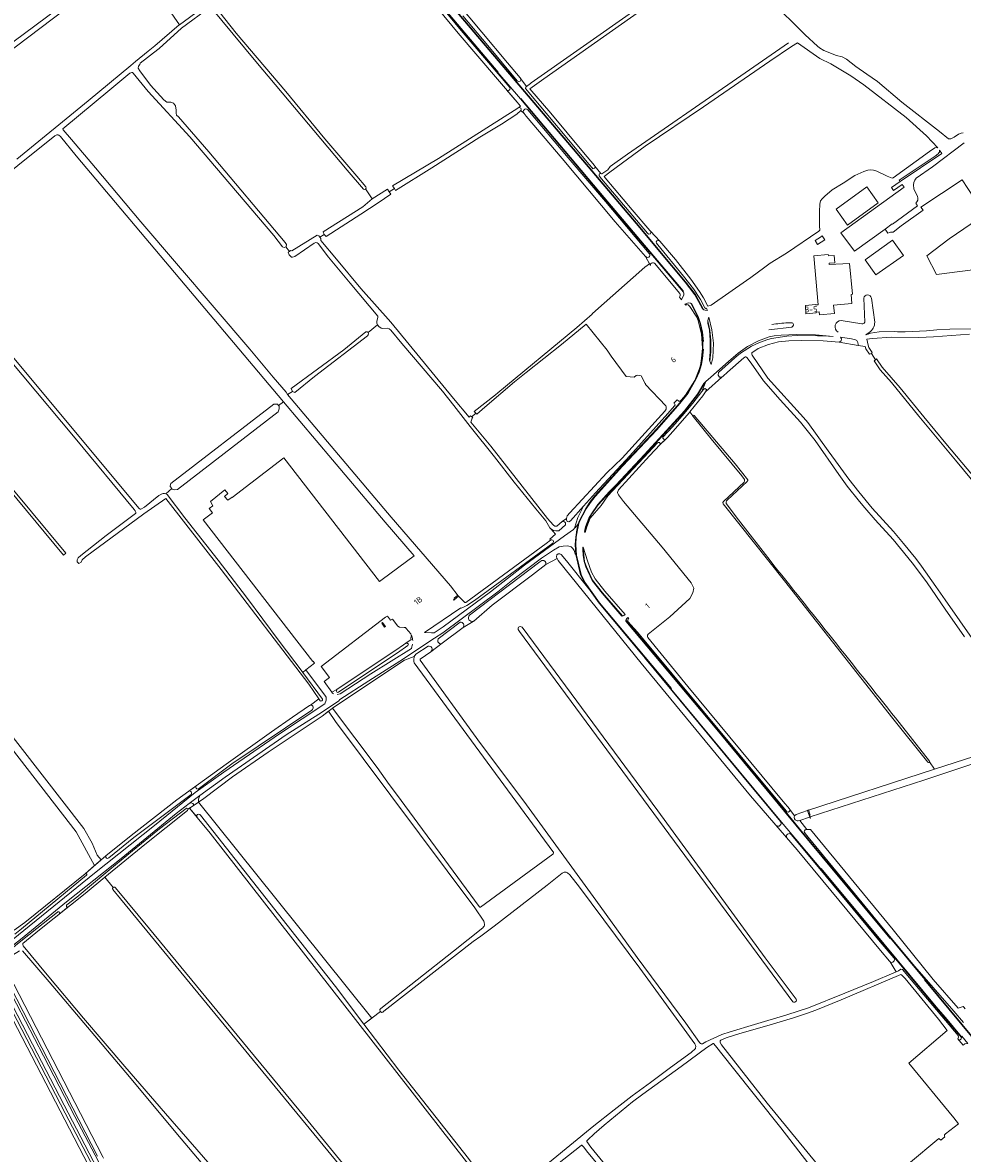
# Model space of a CAD drawing. Header units: metres. Extents: x 209813 to 223847, y 571801 to 587119.
# Tile 56 of 256: x 211482 to 212150, y 573950 to 574753. Entities that reach past the tile are written whole.
import ezdxf
from ezdxf.enums import TextEntityAlignment as Align

# ---------------------------------------------------------------- set-up
doc = ezdxf.new("R2010")
doc.units = ezdxf.units.M
for name, color, linetype, lineweight in [('B-RO-GR-BOUWLAND-GV', 8, 'Continuous', 0), ('B-RO-GR-GRAS-GV', 8, 'Continuous', 0), ('B-RO-GR-GROENVOORZIENING-GV', 8, 'Continuous', 0), ('B-RO-KW-KUNSTWERK_STUW-GV', 8, 'Continuous', 0), ('B-RO-OG-BEBOUWING-T18', 8, 'Continuous', 0), ('B-RO-OG-TERREIN_CULTUURSCHEIDING-GV', 8, 'Continuous', 0), ('B-RO-OG-TERREIN_ERF-GV', 8, 'Continuous', 0), ('B-RO-OG-WEG-GV', 8, 'Continuous', 0), ('B-RO-VH-ONVERHARD-GV', 8, 'Continuous', 0), ('B-RO-VH-VERHARDING_BETONSTRAATSTEEN-GV', 8, 'Continuous', 0), ('B-RO-VH-VERHARDING_GRASBETONSTEEN-GV', 8, 'Continuous', 0), ('B-RO-VH-VERHARDING_HALFVERHARDING-GV', 8, 'Continuous', 0), ('B-RO-VH-VERHARDING_OPEN-GV', 8, 'Continuous', 0)]:
    doc.layers.add(name, color=color, linetype=linetype, lineweight=lineweight)
doc.styles.add('NLCS-ISO-M200-T18', font='txt', dxfattribs={"height": 0.36})

msp = doc.modelspace()

# ---------------------------------------------------------------- linework, layer by layer
at = {"layer": 'B-RO-GR-BOUWLAND-GV', "flags": 128}
for points in [[(211450.259, 574276.983), (211525.257, 574180.653), (211531.255, 574170.235), (211534.827, 574161.769), (211537.734, 574158.402), (211540.989, 574161.239), (211558.913, 574175.601), (211591.392, 574200.979), (211626.546, 574226.288), (211658.718, 574249.346), (211673.591, 574259.759), (211685.711, 574267.973), (211686.453, 574268.209), (211692.406, 574272.66), (211685.176, 574283.24), (211622.933, 574364.572), (211583.598, 574415.074), (211567.962, 574404.204), (211526.479, 574373.774), (211524.18, 574371.591), (211523.365, 574369.992), (211521.859, 574368.841), (211520.566, 574370.134), (211520.566, 574371.554), (211521.348, 574373.075), (211523.165, 574374.718), (211541.248, 574388.831), (211562.121, 574404.556), (211562.296, 574404.799), (211562.313, 574405.22), (211562.283, 574405.376), (211561.702, 574406.33), (211560.992, 574407.26), (211519.2, 574457.938), (211406.015, 574593.125)], [(211475.745, 574108.259), (211483.325, 574113.916), (211526.192, 574148.467), (211526.323, 574148.557), (211526.514, 574148.626), (211532.921, 574154.209), (211519.93, 574178.336), (211444.26, 574275.624)], [(211598.916, 574193.467), (211568.624, 574169.258), (211540.363, 574146.014), (211546.068, 574138.718)], [(211815.841, 573920.07), (211615.235, 574177.298), (211605.97, 574188.486), (211600.399, 574194.967), (211599.337, 574194.244)], [(211547.738, 574138.564), (211571.96, 574109.422), (211642.027, 574024.226), (211682.578, 573975.133), (211736.655, 573909.157), (211764.479, 573875.486)]]:
    msp.add_lwpolyline(points, dxfattribs=at)
msp.add_lwpolyline([(211512.642, 574376.338), (211510.909, 574374.893), (211437.516, 574463.312), (211439.104, 574464.467)], close=True, dxfattribs=at)
at = {"layer": 'B-RO-GR-BOUWLAND-GV'}
for points in [[(211599.337, 574194.244, -0.3022677), (211598.916, 574193.467)], [(211546.068, 574138.718, -0.4680406), (211547.738, 574138.564)]]:
    msp.add_lwpolyline(points, format="xyb", dxfattribs=at)
at = {"layer": 'B-RO-GR-GRAS-GV', "flags": 128}
for points in [[(211578.208, 574773.806), (211593.28, 574751.86), (211620.194, 574771.696), (211670.469, 574804.639), (211713.863, 574833.582), (211714.584, 574834.136), (211716.582, 574835.195), (211697.87, 574857.33), (211688.647, 574867.737)], [(211911.227, 574854.967), (211801.512, 574778.053), (211791.441, 574769.494), (211789.912, 574768.319), (211826.376, 574724.873), (211835.54, 574714.138), (211835.921, 574713.461), (211839.979, 574708.008), (211842.831, 574709.992), (211843.332, 574710.613), (211915.327, 574760.95), (211946.036, 574782.391), (211967.184, 574797.829)], [(211458.977, 574727.772), (211539.272, 574787.574), (211567.26, 574808.723), (211570.635, 574811.314), (211571.813, 574811.868), (211573.293, 574810.98), (211573.4, 574809.157), (211572.099, 574808.452), (211459.732, 574723.306)], [(211969.037, 574795.785), (211852.344, 574713.383), (211842.364, 574706.191), (211857.133, 574688.969), (211880.451, 574661.034), (211888.248, 574651.856), (211888.526, 574651.364), (211892.799, 574646.18), (211893.29, 574645.91), (211893.536, 574645.861), (211897.639, 574648.76), (211899.337, 574651.08), (211911.836, 574659.923), (211989.122, 574713.422), (212026.142, 574738.9)], [(211746.054, 574635.341), (211744.63, 574637.453), (211777.505, 574656.801), (211833.813, 574692.579), (211835.586, 574693.856), (211833.234, 574696.857), (211791.287, 574745.851), (211766.46, 574776.147)], [(212010.227, 574772.173), (212030.733, 574752.007), (212037.917, 574744.62), (212046.789, 574736.572), (212048.222, 574735.512), (212051.297, 574733.577), (212060.326, 574729.908), (212064.305, 574728.958), (212067.414, 574727.331), (212074.045, 574722.173), (212081.874, 574716.776), (212089.315, 574711.395), (212106.769, 574696.743), (212133.38, 574675.898), (212139.784, 574670.776), (212140.45, 574670.748), (212141.582, 574670.812), (212143.812, 574671.814), (212146.958, 574673.946), (212148.825, 574674.851), (212150.249, 574675.006)], [(211647.541, 574725.791), (211615.399, 574764.641), (211594.687, 574749.376), (211578.924, 574734.92), (211577.983, 574734.234), (211565.415, 574724.542), (211565.031, 574723.671), (211564.157, 574722.401), (211563.84, 574721.052), (211565.11, 574719.068), (211572.601, 574708.818), (211582.253, 574698.561), (211584.316, 574696.873), (211587.051, 574696.873), (211589.078, 574696.076), (211590.493, 574694.213), (211590.869, 574691.203), (211590.869, 574688.987), (211591.282, 574687.665), (211592.712, 574686.333), (211614.053, 574661.39), (211668.348, 574597.089), (211669.363, 574595.581), (211669.144, 574594.049), (211668.78, 574593.887), (211671.476, 574590.723), (211672.231, 574591.274), (211673.159, 574591.096), (211691.256, 574602.209), (211692.368, 574601.733), (211693.135, 574600.816)], [(211617.489, 574766.181), (211633.592, 574745.781), (211668.777, 574704.434), (211696.523, 574670.821), (211719.244, 574644.329), (211725.751, 574636.57)], [(211477.768, 574656.335), (211528.427, 574697.824), (211558.622, 574722.754), (211562.023, 574725.681), (211570.986, 574733.018), (211575.853, 574736.751), (211593.005, 574751.658), (211593.28, 574751.86)], [(211724.071, 574635.03), (211712.58, 574648.513), (211647.541, 574725.791)], [(211668.78, 574593.887), (211667.759, 574593.433), (211666.544, 574594.099), (211660.343, 574602.129), (211629.177, 574638.731), (211600.604, 574672.115), (211571.137, 574704.299), (211560.504, 574717.415), (211559.967, 574717.998), (211559.494, 574718.005), (211558.102, 574717.373), (211543.752, 574705.471), (211510.435, 574677.822), (211510.445, 574677.622), (211510.731, 574677.112), (211516.531, 574670.336), (211533.566, 574650.109), (211565.919, 574611.802), (211643.217, 574521.183), (211659.904, 574501.362), (211669.094, 574490.702), (211670.078, 574488.973)], [(211865.187, 574656.765), (211839.767, 574686.915), (211838.194, 574688.844), (211835.857, 574690.876), (211832.965, 574688.266), (211822.084, 574681.222), (211806.745, 574671.822), (211772.709, 574650.12), (211746.846, 574633.947), (211746.548, 574634.609), (211746.054, 574635.341)], [(211667.226, 574483.807), (211519.828, 574658.775), (211508.692, 574672.372), (211507.513, 574673.415), (211507.033, 574673.655), (211506.404, 574673.674), (211506.029, 574673.566), (211504.83, 574672.858), (211478.309, 574651.908), (211444.817, 574624.98), (211408.008, 574595.808), (211408.409, 574595.075), (211410.105, 574592.955), (211564.73, 574407.947), (211565.329, 574407.481), (211565.914, 574407.481), (211568.397, 574408.942), (211578.718, 574417.203), (211580.918, 574418.476)], [(212151.011, 574667.899), (212128.545, 574650.852), (212116.956, 574642.835), (212115.924, 574641.406), (212115.289, 574639.819), (212114.972, 574637.993), (212115.289, 574635.215), (212116.083, 574632.992), (212117.829, 574629.897), (212118.147, 574628.627), (212118.067, 574627.198), (212117.353, 574625.928), (212116.58, 574625.07), (212117.947, 574623.188), (212100.074, 574610.206), (212099.933, 574610.404), (212094.776, 574606.658), (212096.795, 574603.703), (212097.866, 574604.1), (212098.7, 574604.497), (212100.486, 574604.457), (212106.308, 574608.915), (212121.822, 574620.062), (212120.29, 574622.078), (212149.606, 574641.658), (212165.798, 574616.892), (212140.439, 574599.708), (212124.453, 574587.56), (212131.255, 574574.432), (212164.56, 574578.695)], [(211886.791, 574546.616), (211924.017, 574579.508), (211927.314, 574581.88), (211924.459, 574587.016), (211902.899, 574611.804), (211865.187, 574656.765)], [(211725.541, 574635.1), (211730.222, 574628.196), (211741.037, 574635.02), (211742.339, 574632.989), (211746.054, 574635.341)], [(211742.339, 574632.989), (211743.55, 574631.328), (211734.488, 574625.243), (211722.185, 574617.305), (211697.459, 574601.45), (211696.162, 574602.768), (211693.135, 574600.816), (211693.796, 574600.026), (211693.796, 574598.478), (211704.79, 574585.183), (211722.272, 574564.426), (211743.612, 574540.344), (211787.951, 574486.21), (211799.094, 574473.046), (211800.202, 574473.973), (211800.997, 574473.256)], [(211696.162, 574602.768), (211695.472, 574604.668), (211723.666, 574622.501), (211730.265, 574628.224)], [(211673.704, 574491.269), (211672.698, 574493.249), (211710.203, 574520.766), (211725.813, 574533.506), (211726.687, 574533.481), (211727.313, 574533.043), (211734.134, 574538.596), (211733.758, 574539.087), (211733.622, 574539.78), (211733.571, 574540.338), (211733.638, 574541.062), (211734.261, 574543.717), (211734.355, 574544.743), (211714.593, 574568.133), (211699.21, 574586.564), (211691.947, 574596.248), (211691.233, 574596.803), (211690.121, 574597.002), (211689.05, 574596.684), (211675.239, 574587.04), (211673.611, 574586.762), (211672.818, 574586.723), (211671.254, 574588.358), (211670.628, 574590.104), (211671.476, 574590.723)], [(211803.837, 574475.783), (211803.168, 574476.457), (211802.709, 574477.045), (211817.888, 574488.78), (211819.674, 574490.275), (211875.645, 574536.583), (211886.667, 574546.039)], [(211736.545, 574536.245), (211734.958, 574537.469), (211734.134, 574538.596)], [(211910.739, 574501.85), (211900.023, 574516.402), (211897.245, 574520.636), (211882.46, 574539.022), (211864.737, 574524.69), (211839.677, 574504.711), (211831.519, 574498.012), (211810.434, 574480.022), (211804.608, 574475.006), (211803.837, 574475.783), (211800.997, 574473.256), (211801.767, 574472.56), (211801.293, 574472.152), (211800.264, 574469.429), (211814.616, 574452.229), (211854.915, 574401.033), (211858.858, 574396.337), (211859.108, 574396.099), (211860.126, 574395.548), (211861.028, 574395.407), (211861.592, 574395.428), (211865.312, 574398.762), (211868.39, 574400.993), (211868.851, 574402.806), (211870.703, 574404.857), (211896.98, 574433.449), (211907.998, 574443.748), (211938.219, 574477.276), (211939.229, 574478.59)], [(211727.313, 574533.043), (211727.613, 574532.191), (211727.48, 574531.43), (211727.027, 574530.85), (211689.324, 574501.838), (211675.354, 574490.567), (211673.704, 574491.269), (211670.078, 574488.973), (211706.386, 574446.248), (211743.678, 574401.908), (211785.928, 574352.985), (211791.415, 574346.079), (211796.223, 574341.178), (211796.755, 574341.219), (211853.944, 574383.226), (211856.95, 574385.412)], [(211857.078, 574385.506), (211856.48, 574386.296), (211860.506, 574389.777), (211857.207, 574393.477), (211856.422, 574394.235), (211853.566, 574399.223), (211846.476, 574407.848), (211831.27, 574426.857), (211817.241, 574444.805), (211799.937, 574466.21), (211788.347, 574481.348), (211780.275, 574491.312), (211751.296, 574525.364), (211743.59, 574534.889), (211742.234, 574535.815), (211741.175, 574536.212), (211737.703, 574536.047), (211736.545, 574536.245)], [(212154.725, 574532.04), (212129.284, 574530.045), (212118.806, 574529.516), (212099.545, 574529.834), (212085.575, 574528.881), (212081.881, 574528.453), (212082.841, 574524.004), (212083.157, 574522.562), (212085.633, 574518.863), (212085.116, 574518.077)], [(212160.807, 574423.228), (212144.834, 574442.413), (212118.679, 574473.546), (212099.321, 574497.688), (212091.369, 574506.588), (212087.051, 574512.912), (212088.027, 574513.632), (212085.116, 574518.077), (212083.773, 574517.712), (212081.211, 574521.464), (212080.552, 574523.05), (212075.695, 574523.83), (212062.133, 574526.22), (212050.871, 574527.256), (212035.353, 574527.478), (212026.346, 574527.213), (212019.127, 574526.382), (212011.91, 574524.685), (212004.527, 574521.629), (212000.184, 574518.579), (212000.119, 574517.814), (212000.256, 574517.074), (212011.453, 574500.763), (212036.705, 574472.801), (212039.806, 574469.051), (212054.41, 574449.106), (212059.581, 574441.792), (212069.147, 574428.767), (212076.052, 574419.903), (212085.633, 574408.33), (212100.871, 574391.575), (212107.959, 574383.256), (212116.535, 574372.451), (212120.663, 574366.961), (212130.833, 574352.579), (212137.432, 574343.096), (212158.411, 574313.205)], [(212151.202, 574316.946), (212137.605, 574336.566), (212124.716, 574355.237), (212115.071, 574368.354), (212111.001, 574373.268), (212100.592, 574385.898), (212087.782, 574400.099), (212080.346, 574408.626), (212076.712, 574412.927), (212067.827, 574423.931), (212061.826, 574432.309), (212045.035, 574456.294), (212034.569, 574469.471), (212020.153, 574485.196), (212008.416, 574498.805), (211999.662, 574511.317), (211996.447, 574515.386), (211995.747, 574515.877), (211995.577, 574515.813), (211994.315, 574515.095), (211982.765, 574504.855), (211979.643, 574501.968), (211978.83, 574501.452), (211967.257, 574491.012), (211965.229, 574488.117), (211956.024, 574476.743)], [(212088.027, 574513.632), (212088.604, 574514.423), (212092.641, 574508.391), (212105.596, 574493.828), (212122.362, 574473.152), (212137.91, 574454.119), (212156.992, 574431.803), (212164.918, 574422.165), (212169.734, 574416.357), (212171.867, 574414.747), (212183.992, 574406.179), (212207.693, 574395.089), (212207.966, 574395.203)], [(211924.345, 574496.983), (211921.322, 574502.247), (211920.264, 574502.578), (211918.875, 574502.843), (211917.883, 574502.512), (211916.415, 574501.483), (211910.739, 574501.85)], [(211938.98, 574480.955), (211924.561, 574496.262)], [(211587.791, 574422.169), (211586.656, 574423.582), (211586.942, 574425.243), (211587.117, 574425.835), (211660.311, 574482.191), (211661.419, 574482.282), (211662.893, 574482.231), (211663.76, 574481.176)], [(211627.713, 574413.857), (211630.64, 574416.122), (211630.864, 574415.833), (211667.422, 574443.939), (211735.482, 574356.093), (211737.39, 574357.611), (211760.073, 574374.493), (211739.484, 574398.334), (211702.179, 574442.691), (211667.226, 574483.807), (211663.76, 574481.176), (211664.166, 574480.683), (211664.166, 574478.913), (211663.526, 574476.633), (211591.858, 574421.479), (211590.055, 574421.356), (211588.121, 574421.759), (211587.791, 574422.169)], [(211958.18, 574473.99), (211956.024, 574476.743), (211955.671, 574476.307), (211943.852, 574462.779), (211940.173, 574458.535), (211934.995, 574453.422), (211927.462, 574445.434), (211905.43, 574421.219), (211904.8, 574420.064), (211904.726, 574419.325), (211904.841, 574418.639), (211905.234, 574417.832), (211908.888, 574412.941), (211936.43, 574380.649), (211956.885, 574355.114), (211958.821, 574351.478), (211958.268, 574348.089), (211956.04, 574344.09), (211941.709, 574331.082), (211926.418, 574318.649), (211926.29, 574318.506), (211926.192, 574318.348), (211925.997, 574317.9), (211925.931, 574317.702), (211925.911, 574317.031), (211925.943, 574316.849), (211926.274, 574316.317), (211954.615, 574281.577), (212022.447, 574199.832), (212026.827, 574194.66), (212027.139, 574194.037), (212030.417, 574189.671), (212031.499, 574190.649), (212039.611, 574193.508), (212129.942, 574222.746), (212126.396, 574228.003)], [(211994.811, 574428.692), (211993.062, 574431.368), (211971.078, 574457.514), (211958.302, 574473.311)], [(211959.004, 574474.164), (211988.281, 574439.774), (211997.193, 574428.462)], [(211979.842, 574413.062), (211994.651, 574426.838)], [(211997.048, 574427.579), (211996.681, 574427.118), (211982.643, 574413.899), (211982.055, 574413.486)], [(211583.52, 574418.551), (211587.791, 574422.169)], [(211584.469, 574418.052), (211597.021, 574401.365), (211620.723, 574371.296), (211640.953, 574345.079), (211664.047, 574313.65), (211680.432, 574292.159), (211680.93, 574291.486), (211683.152, 574293.301), (211689.209, 574298.095), (211688.282, 574299.423), (211688.009, 574299.212), (211610.113, 574399.865), (211616.683, 574404.95), (211614.351, 574407.963), (211616.974, 574409.993), (211615.267, 574413.023), (211625.554, 574421.271), (211627.67, 574418.625), (211625.422, 574416.64), (211627.713, 574413.857)], [(212125.122, 574227.746), (212100.367, 574258.747), (212023.257, 574356.627), (211979.695, 574411.411)], [(211981.844, 574411.541), (211990.535, 574399.889), (212013.055, 574371.07)], [(212102.774, 574078.779), (212098.346, 574085.872), (212097.83, 574086.324), (212091.564, 574093.953), (212032.347, 574165.502), (211999.141, 574203.757), (211921.528, 574298.117), (211862.475, 574371.062), (211861.624, 574372.424), (211853.798, 574368.205), (211844.089, 574361.012), (211815.634, 574339.36), (211802.506, 574327.972)], [(211741.121, 574331.505), (211739.771, 574330.791), (211693.964, 574295.823), (211699.952, 574287.928), (211696.132, 574285.099), (211701.571, 574277.557), (211705.184, 574279.367), (211715.309, 574286.342), (211747.05, 574307.413), (211757.984, 574314.846), (211757.77, 574315.674), (211757.73, 574316.349), (211757.889, 574316.944), (211758.397, 574317.333)], [(211753.008, 574323.549), (211749.617, 574323.753), (211748.542, 574324.322), (211744.609, 574329.435), (211743.343, 574328.569), (211741.121, 574331.505)], [(211757.694, 574318.868), (211754.489, 574322.821)], [(211801.994, 574327.79), (211794.814, 574323.518), (211780.063, 574312.293), (211771.988, 574306.194), (211764.377, 574301.067), (211764.289, 574300.339), (211807.163, 574241.127), (211838.058, 574200.159), (211889.167, 574129.795), (211918.675, 574088.998), (211953.151, 574042.253), (211962.97, 574028.506), (211963.72, 574027.81), (211964.199, 574027.59), (211964.912, 574027.677), (211967.496, 574029.106), (211978.827, 574034.195), (211984.76, 574036.195), (212001.981, 574041.223), (212025.005, 574048.235), (212040.25, 574053.235), (212066.27, 574063.618), (212086.605, 574071.87), (212101.051, 574077.998), (212102.774, 574078.779)], [(212029.303, 574057.476), (211835.039, 574320.583), (211833.902, 574322.104), (211833.947, 574322.891), (211834.221, 574323.626), (211834.799, 574324.016), (211835.496, 574324.138), (211836.198, 574324.016), (211836.757, 574323.789), (211933.258, 574193.198), (212009.58, 574088.79), (212031.584, 574059.321)], [(211858.727, 574164.164), (211760.215, 574298.381), (211759.906, 574299.371), (211759.828, 574300.52), (211760.144, 574302.913), (211753.315, 574300.188), (211702.895, 574266.814), (211702.124, 574266.227), (211733.924, 574223.891), (211742.255, 574211.897), (211747.492, 574204.947), (211806.385, 574125.251), (211806.777, 574124.81)], [(211736.139, 574050.483), (211735.959, 574050.63), (211735.722, 574051.957), (211736.47, 574052.813), (211787.984, 574093.409), (211808.817, 574110.032), (211809.486, 574110.67), (211809.835, 574111.177), (211809.984, 574111.636), (211810.075, 574112.198), (211809.836, 574114.111), (211809.589, 574114.811), (211803.271, 574124.156), (211704.138, 574256.678), (211699.321, 574264.094), (211694.69, 574260.57), (211656.4, 574234.85), (211631.01, 574217.35), (211610.69, 574201.97), (211606.795, 574199.32), (211661.848, 574130.967), (211729.94, 574045.749)], [(212102.206, 574259.155), (212126.365, 574228.492)], [(212129.942, 574222.746), (212186.647, 574241.104), (212187.77, 574241.034), (212188.801, 574240.663), (212189.091, 574239.795)], [(212187.739, 574236.734), (212122.448, 574214.992), (212041.465, 574188.881), (212041.755, 574187.99), (212041.439, 574187.887)], [(212041.149, 574188.778), (212034.224, 574186.345), (212039.171, 574179.829), (212041.673, 574179.829), (212100.589, 574108.643), (212128.922, 574073.26), (212146.674, 574052.922), (212150.247, 574054.114), (212150.754, 574053.711), (212151.775, 574052.489)], [(211807.323, 574124.671), (211858.632, 574162.262)], [(211540.363, 574146.014), (211526.317, 574134.461), (211493.713, 574108.586), (211482.035, 574098.987)], [(211546.068, 574138.718), (211540.363, 574146.014)], [(211856.389, 573943.381), (211887.865, 573969.297), (211902.24, 573980.777), (211915.123, 573990.569), (211928.05, 574000.027), (211941.222, 574009.992), (211955.357, 574020.285), (211957.054, 574021.546), (211959.999, 574024.378), (211960.135, 574024.758), (211960.207, 574025.637), (211960.108, 574026.613), (211959.648, 574027.549), (211920.605, 574081.307), (211877.576, 574138.87), (211870.752, 574147.755), (211869.142, 574149.083), (211868.222, 574149.503), (211867.683, 574149.661), (211866.83, 574149.637), (211866.123, 574149.432), (211865.213, 574148.816), (211854.731, 574140.413), (211817.056, 574111.212), (211807.404, 574104.175), (211802.065, 574100.373), (211738.645, 574050.701), (211737.865, 574050.063), (211736.883, 574049.878), (211736.139, 574050.483)], [(211762.397, 573874.01), (211551.288, 574130.709), (211545.994, 574137.251)], [(211482.225, 574097.323), (211499.231, 574076.737), (211525.159, 574045.743), (211554.552, 574011.452), (211583.471, 573978.148), (211621.596, 573934.369), (211634.73, 573918.513), (211655.499, 573893.94), (211679.897, 573864.149), (211702.183, 573837.426), (211708.763, 573829.573)], [(211479.712, 574093.723), (211474.697, 574090.608), (211468.587, 574086.153), (211471.538, 574077.793), (211538.775, 573947.335), (211539.272, 573946.415)], [(211706.424, 573828.07), (211659.132, 573883.677), (211594.564, 573959.992), (211555.069, 574007.259), (211500.669, 574071.693), (211481.707, 574093.658)], [(211440.173, 573879.051), (211439.647, 573879.766), (211439.647, 573880.199), (211499.596, 573919.139), (211527.823, 573937.742), (211529.11, 573938.881), (211529.278, 573939.375), (211529.114, 573940.139), (211528.624, 573941.196), (211457.898, 574077.432), (211456.998, 574078.644), (211456.713, 574078.789), (211455.233, 574078.159), (211454.118, 574077.474), (211384.492, 574031.527), (211362.391, 574016.887)], [(212111.387, 573942.416), (212133.04, 573960.395), (212134.407, 573959.102), (212137.283, 573961.391), (212136.946, 573961.896), (212137.081, 573962.977), (212137.702, 573963.697), (212146.873, 573970.76), (212143.636, 573975.012), (212111.764, 574013.81), (212138.894, 574037.124), (212132.817, 574045.038), (212109.042, 574073.935), (212106.354, 574076.732), (212105.975, 574076.787), (212063.511, 574058.893), (212045.503, 574051.506), (212039.746, 574049.406), (212029.627, 574046.148), (212010.751, 574040.465), (211991.538, 574034.951), (211981.958, 574031.923), (211978.505, 574030.491), (211978.022, 574030.102), (211977.669, 574029.622), (211977.467, 574028.778), (211977.516, 574028.622), (211978.578, 574026.962), (212011.075, 573985.395), (212054.291, 573932.695)], [(211736.139, 574050.483), (211724.399, 574041.516), (211749.088, 574008.827), (211798.682, 573946.093), (211817.071, 573921.089)], [(212046.263, 573934.624), (212020.649, 573967.806), (211986.131, 574011.307), (211974.255, 574026.237), (211972.805, 574027.832), (211972.545, 574027.732), (211968.173, 574025.006), (211949.94, 574011.496), (211922.708, 573991.827), (211915.253, 573986.398), (211895.168, 573969.844), (211888.094, 573963.644), (211883.454, 573959.338), (211882.745, 573958.542), (211882.876, 573958.136), (211885.638, 573954.185), (211976.649, 573843.124)], [(211891.807, 573940.419), (211882.582, 573951.563), (211880.791, 573954.142), (211879.487, 573955.346), (211879.188, 573955.55), (211878.992, 573955.541), (211878.692, 573955.361), (211857.357, 573938.431)]]:
    msp.add_lwpolyline(points, dxfattribs=at)
msp.add_lwpolyline([(211934.817, 574598.038), (211945.726, 574585.052), (211956.852, 574571.028), (211962.932, 574562.168), (211965.661, 574557.843), (211968.729, 574551.84), (211971.084, 574552.532), (211996.377, 574570.002), (211999.407, 574572.205), (212009.229, 574579.567), (212013.122, 574582.388), (212024.694, 574589.478), (212047.641, 574605.188), (212048.311, 574605.921), (212048.391, 574606.232), (212048.208, 574608.364), (212048.157, 574619.119), (212048.462, 574624.273), (212049.008, 574626.584), (212050.114, 574628.031), (212051.864, 574629.977), (212057.265, 574634.397), (212065.005, 574639.321), (212073.245, 574644.781), (212079.621, 574647.646), (212082.432, 574648.388), (212084.503, 574648.673), (212086.517, 574648.426), (212088.973, 574647.712), (212096.308, 574644.152), (212099.856, 574642.907), (212100.462, 574643.021), (212126.346, 574661.746), (212130.12, 574664.276), (212131.751, 574664.645), (212132.378, 574664.311), (212124.257, 574672.907), (212109.682, 574685.866), (212079.613, 574709.09), (212070.395, 574715.546), (212056.328, 574724.096), (212048.318, 574727.779), (212032.56, 574738.884), (212028.312, 574736.392), (212012.846, 574725.994), (211965.82, 574693.514), (211924.327, 574665.424), (211899.162, 574646.957), (211895.212, 574644.034), (211895.069, 574643.911), (211895.853, 574643.127), (211915.104, 574620.347), (211927.715, 574605.614), (211928.079, 574605.018)], close=True, dxfattribs=at)
at = {"layer": 'B-RO-GR-GRAS-GV'}
for points in [[(211886.667, 574546.039, -0.090059), (211886.791, 574546.616)], [(211924.561, 574496.262, -0.1197503), (211924.345, 574496.983)], [(211939.229, 574478.59, 0.1443227), (211938.98, 574480.955)], [(211994.651, 574426.838, 0.1768085), (211994.811, 574428.692)], [(211997.193, 574428.462, -0.2504117), (211997.048, 574427.579)], [(211979.695, 574411.411, -0.2547588), (211979.842, 574413.062)], [(211982.055, 574413.486, 0.1729597), (211981.844, 574411.541)], [(211856.95, 574385.412, -0.0298668), (211857.078, 574385.506)], [(212013.055, 574371.07, -0.0003089), (212102.206, 574259.155)], [(211754.489, 574322.821, 0.2322497), (211753.008, 574323.549)], [(211802.506, 574327.972, -0.0510235), (211801.994, 574327.79)], [(211758.397, 574317.333, 0.0368611), (211757.694, 574318.868)], [(211858.632, 574162.262, 0.5011689), (211858.727, 574164.164)], [(211545.994, 574137.251, -0.3869959), (211546.068, 574138.718)], [(211806.777, 574124.81, 0.4296069), (211807.323, 574124.671)], [(211482.035, 574098.987, 0.3151879), (211482.225, 574097.323)], [(212031.584, 574059.321, -0.8562592), (212029.303, 574057.476)]]:
    msp.add_lwpolyline(points, format="xyb", dxfattribs=at)
for centre, radius, start, end in [((211724.763, 574635.96), 1.16, 233.346402, 29.611301), ((211958.666, 574473.726), 0.553, 52.367815, 229.183118), ((211582.315, 574415.108), 3.648, 53.812213, 114.591559), ((212125.693, 574228.204), 0.732, 218.757842, 23.881723)]:
    msp.add_arc(centre, radius, start, end, dxfattribs=at)
at = {"layer": 'B-RO-GR-GROENVOORZIENING-GV', "flags": 128}
for points in [[(211758.916, 574315.477), (211758.683, 574316.587), (211758.397, 574317.333), (211757.889, 574316.944), (211757.73, 574316.349), (211757.77, 574315.674), (211757.984, 574314.846), (211754.158, 574312.254), (211755.118, 574312.404), (211756.057, 574311.554), (211755.689, 574310.567), (211748.309, 574305.541), (211716.572, 574284.473), (211706.345, 574277.428), (211705.35, 574277.376), (211704.838, 574278.156), (211705.184, 574279.367), (211701.571, 574277.557)], [(211705.381, 574275.766), (211707.505, 574276.366), (211729.278, 574290.428), (211758.153, 574308.479), (211758.402, 574309.659), (211758.771, 574310.673), (211759.013, 574311.725)], [(211697.178, 574274.594), (211683.146, 574293.282), (211680.93, 574291.486), (211695.034, 574272.455)], [(211462.884, 574095.666), (211463.045, 574095.79), (211461.935, 574097.218), (211396.183, 574052.335), (211356.389, 574025.388), (211358.616, 574022.402), (211373.03, 574031.94), (211394.48, 574046.25), (211457.248, 574087.735), (211532.954, 574148.809), (211575.61, 574182.87), (211604.56, 574206.14), (211624.85, 574220.67), (211664.49, 574247.95), (211696.502, 574269.11), (211697.45, 574271.763), (211697.574, 574273.457)], [(211693.259, 574271.412), (211692.406, 574272.66), (211686.453, 574268.209)], [(211687.3, 574264.827), (211630.475, 574226.647), (211606.524, 574208.648)], [(211605.017, 574210.788), (211600.025, 574207.195)], [(211601.517, 574204.886), (211560.784, 574174.277), (211542.996, 574159.658)], [(211599.337, 574194.244), (211603.677, 574197.198), (211602.693, 574198.361), (211601.616, 574198.8), (211600.145, 574198.355), (211591.005, 574191.247), (211551.904, 574159.307), (211546.15, 574154.72), (211512.93, 574128.57), (211480.3, 574101.77), (211466.39, 574090.83), (211465.35, 574089.81), (211464.87, 574089.04), (211464.2, 574087.17), (211463.98, 574086.27), (211463.845, 574085.034), (211466.167, 574086.994)], [(211513.019, 574125.151), (211512.94, 574125.316), (211512.897, 574125.494), (211512.925, 574125.857), (211512.995, 574126.026), (211513.099, 574126.177), (211513.213, 574126.289), (211520.242, 574131.861), (211529.373, 574139.368), (211543.836, 574151.388), (211559.836, 574164.741), (211579.118, 574180.307), (211598.022, 574194.779)], [(211540.989, 574161.239), (211526.627, 574148.644), (211526.786, 574148.639), (211527.014, 574148.57), (211527.209, 574148.434), (211527.353, 574148.244), (211527.431, 574148.019), (211527.435, 574147.781), (211527.366, 574147.554), (211527.21, 574147.338), (211481.006, 574109.217), (211476.274, 574105.591)], [(211466.839, 574089.411), (211481.721, 574101.556), (211506.509, 574121.149)], [(211507.867, 574119.819), (211514.219, 574124.86)], [(211460.653, 574077.202), (211512.075, 573978.263), (211537.707, 573929.585), (211552.247, 573900.531), (211554.543, 573896.087), (211556.269, 573897.042), (211531.86, 573944.47), (211511.36, 573983.94), (211488.93, 574027.32), (211460.4, 574081.88)]]:
    msp.add_lwpolyline(points, dxfattribs=at)
at = {"layer": 'B-RO-GR-GROENVOORZIENING-GV'}
for points in [[(211759.075, 574314.341, 0.0247967), (211758.916, 574315.477)], [(211697.574, 574273.457, 0.1772909), (211697.178, 574274.594)], [(211701.571, 574277.557, 0.1247655), (211702.762, 574276.271)], [(211606.524, 574208.648, -0.6057768), (211605.017, 574210.788)], [(211600.025, 574207.195, -0.7986887), (211601.517, 574204.886)], [(211598.022, 574194.779, -0.6096679), (211599.337, 574194.244)], [(211542.996, 574159.658, -0.8310369), (211540.989, 574161.239)], [(211514.219, 574124.86, -0.412112), (211513.019, 574125.151)]]:
    msp.add_lwpolyline(points, format="xyb", dxfattribs=at)
for centre, radius, start, end in [((211693.993, 574272.197), 1.075, 226.913546, 12.422567), ((211686.604, 574266.45), 1.766, 293.223119, 98.366236), ((211507.207, 574120.503), 0.951, 313.993251, 155.662016)]:
    msp.add_arc(centre, radius, start, end, dxfattribs=at)
at = {"layer": 'B-RO-KW-KUNSTWERK_STUW-GV', "flags": 128}
for points in [[(211791.34, 574346.016), (211791.05, 574346.358), (211788.576, 574344.263), (211788.862, 574343.926), (211788.037, 574343.227), (211788.331, 574342.88), (211791.629, 574345.673)], [(212040.464, 574193.786), (212039.611, 574193.508), (212041.439, 574187.887), (212041.755, 574187.99), (212041.115, 574189.955), (212041.654, 574190.13)]]:
    msp.add_lwpolyline(points, close=True, dxfattribs=at)
at = {"layer": 'B-RO-OG-TERREIN_CULTUURSCHEIDING-GV', "flags": 128}
for points in [[(211970.89, 574501.34), (211967.444, 574498.224), (211964.547, 574491.162), (211965.736, 574492.715), (211966.707, 574493.364), (211967.892, 574492.602), (211967.257, 574491.012), (211978.83, 574501.452), (211977.205, 574501.36), (211976.141, 574502.828), (211976.462, 574504.66), (211988.06, 574515.006), (211992.024, 574518.476), (211999.896, 574523.304), (212005.52, 574526.038), (212011.368, 574528.15), (212014.041, 574528.966), (212024.899, 574530.577), (212032.27, 574530.887), (212046.711, 574530.818), (212051.221, 574530.844), (212057.82, 574530.355), (212045.39, 574531.38), (212031.79, 574531.67), (212020.98, 574531.26), (212015.88, 574530.68), (212012.4, 574530.02), (212004.8, 574527.19), (211997.09, 574523.12), (211990.48, 574518.37), (211983.44, 574512.56), (211970.89, 574501.34)], [(211464.53, 574080.57), (211496.73, 574019.14), (211518.98, 573975.97), (211540.62, 573934.4)], [(211535.032, 573947.777), (211468.96, 574076.295)]]:
    msp.add_lwpolyline(points, dxfattribs=at)
msp.add_lwpolyline([(212062.133, 574526.22), (212075.695, 574523.83), (212075.69, 574524.64), (212075.39, 574525.94), (212074.69, 574527.36), (212073.66, 574527.91), (212070.97, 574528.57), (212063.049, 574529.713), (212063.708, 574528.653), (212063.596, 574527.08)], close=True, dxfattribs=at)
at = {"layer": 'B-RO-OG-TERREIN_ERF-GV', "flags": 128}
for points in [[(212133.544, 574662.796), (212133.544, 574662.188), (212133.415, 574661.382), (212132.997, 574660.802), (212132.456, 574660.163), (212130.31, 574658.374), (212104.715, 574641.398), (212105.488, 574640.334), (212135.131, 574660.416)], [(212089.949, 574625.347), (212068.14, 574609.506), (212059.935, 574620.797), (212081.734, 574636.651)], [(212048.819, 574600.872), (212050.159, 574601.717), (212051.953, 574598.874), (212046.861, 574595.661), (212045.067, 574598.504)], [(212088.336, 574574.015), (212080.603, 574584.856), (212100.098, 574598.762), (212107.831, 574587.921)], [(212071.15, 574553.808), (212058.232, 574552.643), (212058.779, 574546.647), (212048.251, 574545.696), (212048.064, 574547.774), (212045.725, 574547.563), (212045.766, 574547.099), (212038.439, 574546.438), (212038.19, 574552.341), (212045.415, 574552.993), (212045.445, 574552.658), (212047.283, 574552.823), (212044.14, 574587.64), (212054.4, 574588.567), (212054.493, 574587.543), (212058.599, 574587.915), (212059.059, 574582.641), (212054.966, 574582.314), (212055.042, 574581.47), (212069.565, 574582.081), (212071.53, 574560.303), (212070.572, 574560.216)]]:
    msp.add_lwpolyline(points, close=True, dxfattribs=at)
for points in [[(212164.56, 574578.695), (212131.255, 574574.432), (212124.453, 574587.56), (212140.439, 574599.708), (212165.798, 574616.892), (212149.606, 574641.658), (212120.29, 574622.078), (212121.822, 574620.062), (212106.308, 574608.915), (212100.486, 574604.457), (212098.7, 574604.497), (212097.866, 574604.1), (212096.795, 574603.703), (212094.776, 574606.658), (212072.941, 574590.799), (212063.45, 574603.88), (212108.304, 574636.459), (212106.96, 574638.309), (212100.707, 574634.091), (212099.296, 574636.139), (212105.488, 574640.334)], [(212080.293, 574540.387), (212079.642, 574557.428)], [(212085.095, 574557.453), (212087.454, 574540.369)], [(212025.583, 574539.935), (212028.734, 574540.04)], [(212063.64, 574541.613), (212078.222, 574539.164)], [(212028.424, 574537.011), (212012.142, 574535.032)], [(212081.001, 574531.494), (212082.75, 574532.01), (212084.47, 574532.64), (212090.684, 574533.546), (212101.78, 574533.88), (212103.73, 574533.6), (212109.07, 574533.69), (212124.34, 574534.26), (212131.47, 574534.94), (212140.847, 574535.421), (212157.485, 574535.705)], [(212083.552, 574533.196), (212081.001, 574531.494)]]:
    msp.add_lwpolyline(points, dxfattribs=at)
at = {"layer": 'B-RO-OG-TERREIN_ERF-GV'}
for points in [[(212079.642, 574557.428, -0.8804304), (212085.095, 574557.453)], [(212014.231, 574538.754, -0.0323093), (212025.583, 574539.935)], [(212028.734, 574540.04, -0.6879397), (212028.424, 574537.011)], [(212061.527, 574533.35, -0.7766542), (212063.64, 574541.613)], [(212078.222, 574539.164, 0.3513935), (212080.293, 574540.387)], [(212087.454, 574540.369, -0.2551928), (212083.552, 574533.196)]]:
    msp.add_lwpolyline(points, format="xyb", dxfattribs=at)
at = {"layer": 'B-RO-OG-WEG-GV', "flags": 128}
for points in [[(211948.572, 574558.261), (211950.139, 574556.29), (211950.439, 574556.686), (211951.693, 574559.82), (211951.859, 574561.051), (211951.612, 574561.887), (211894.862, 574628.852), (211835.607, 574699.093), (211819.45, 574717.82), (211768.844, 574777.777), (211754.96, 574794.116), (211714.617, 574841.104), (211705.898, 574851.34), (211701.403, 574856.455), (211694.3, 574864.49), (211694.131, 574864.538), (211692.801, 574864.505), (211692.012, 574863.966), (211693.32, 574862.5)], [(211715.559, 574839.96), (211720.258, 574834.5), (211741.01, 574809.633), (211768.625, 574777.977), (211793.46, 574747.671), (211828.048, 574707.272)], [(211736.146, 574825.447), (211886.632, 574648.031), (211920.729, 574607.689), (211934.728, 574590.951), (211953.031, 574569.171), (211959.997, 574560.198), (211965.757, 574549.37), (211966.01, 574549.23), (211967.03, 574548.89), (211968.491, 574548.676), (211968.09, 574549.633), (211967.911, 574550.33), (211967.354, 574550.268), (211966.669, 574550.528), (211963.509, 574556.586), (211958.552, 574564.188), (211951.444, 574573.263), (211933.244, 574595.481), (211932.331, 574596.644), (211932.103, 574597.645), (211932.642, 574598.237), (211933.29, 574598.583), (211934.147, 574598.461), (211934.817, 574598.038), (211928.079, 574605.018), (211928.289, 574604.219), (211927.959, 574603.23), (211926.694, 574602.949), (211925.981, 574603.662), (211893.185, 574642.251), (211891.548, 574644.407), (211891.47, 574645.114), (211891.838, 574645.81), (211892.799, 574646.18), (211888.526, 574651.364), (211888.684, 574650.849), (211888.603, 574650.244), (211888.22, 574649.86), (211887.817, 574649.607), (211887.065, 574649.511), (211886.515, 574650.034), (211884.45, 574652.556), (211839.277, 574706.448), (211839.193, 574706.924), (211839.452, 574707.511), (211839.979, 574708.008), (211835.921, 574713.461), (211835.921, 574712.587), (211835.37, 574711.76), (211834.364, 574711.559), (211833.342, 574712.003), (211812.442, 574737.086), (211794.665, 574758.086)], [(211825.828, 574705.508), (211833.234, 574696.857), (211835.586, 574693.856), (211833.813, 574692.579), (211835.078, 574692.945), (211835.881, 574692.498), (211836.137, 574691.845), (211835.857, 574690.876)], [(211835.857, 574690.876), (211838.194, 574688.844)], [(211840.843, 574691.451), (211869.538, 574657.358), (211896.055, 574626.155), (211927.124, 574589.312)], [(211926.981, 574586.605), (211925.784, 574586.306), (211924.459, 574587.016), (211927.975, 574580.756), (211928.033, 574582.007), (211928.673, 574582.432), (211929.479, 574582.649), (211930.212, 574582.635), (211930.82, 574582.288), (211948.862, 574560.731)], [(211874.045, 574393.994), (211874.91, 574394.88), (211876.794, 574397.314), (211877.083, 574398.502), (211882.003, 574408.034), (211884.992, 574412.491), (211888.5, 574416.937), (211907.943, 574438.441), (211932.226, 574464.305), (211948.639, 574482.86), (211954.397, 574490.324), (211959.349, 574498.561), (211962.266, 574505.095), (211963.829, 574510.491), (211964.653, 574514.747), (211965.347, 574521.262), (211965.347, 574526.74), (211964.604, 574533.311), (211963.316, 574539.519), (211961.639, 574544.258), (211956.626, 574553.933), (211956.32, 574554.04), (211955.38, 574554.11), (211954.44, 574554.01), (211952.487, 574553.338), (211953.128, 574552.532), (211953.947, 574552.905), (211954.854, 574552.817), (211955.924, 574551.692), (211960.893, 574544.02), (211962.009, 574541.6), (211964.421, 574532.045), (211965.129, 574521.885), (211964.422, 574514.537), (211963.557, 574509.774), (211962.631, 574506.713), (211959.483, 574499.087), (211952.888, 574488.638), (211950.191, 574485.169), (211949.192, 574484.272), (211948.206, 574484.324), (211947.014, 574485.169), (211944.743, 574482.976), (211945.202, 574482.749), (211945.598, 574481.668), (211945.19, 574481.022), (211940.385, 574475.491), (211913.358, 574445.472), (211888.916, 574419.166), (211880.454, 574409.587)], [(211858.703, 574383.441), (211803.099, 574342.737), (211797.624, 574339.05), (211794.654, 574337.624), (211793.623, 574337.258), (211793.213, 574337.465), (211767.446, 574320.011), (211772.381, 574319.687), (211772.565, 574319.718), (211774.24, 574319.779), (211780.61, 574323.894), (211814.3, 574348.811), (211838.634, 574367.765), (211866.959, 574388.602), (211873.24, 574393.17), (211874.045, 574393.994), (211876.46, 574401.618), (211880.454, 574409.587), (211871.242, 574399.158), (211870.144, 574398.552), (211868.847, 574398.822), (211868.427, 574399.903), (211868.39, 574400.993)], [(211868.39, 574400.993), (211865.312, 574398.762), (211866.341, 574398.839), (211867.061, 574398.559), (211867.614, 574397.903), (211867.718, 574397.16), (211867.646, 574396.541), (211862.871, 574392.263), (211860.838, 574392.186), (211859.084, 574392.461), (211857.207, 574393.477), (211860.506, 574389.777), (211856.48, 574386.296), (211857.078, 574385.506)], [(211799.351, 574332.171), (211849.383, 574370.174), (211850.888, 574371.078), (211852.266, 574371.023), (211853.208, 574370.394), (211853.798, 574369.673), (211853.798, 574368.205), (211861.624, 574372.424), (211861.486, 574372.646), (211861.159, 574373.71), (211861.453, 574375.035), (211862.449, 574375.855), (211863.722, 574375.916), (211864.519, 574375.331), (211868.273, 574370.779), (211884.281, 574351.049), (211881.155, 574355.512), (211878.327, 574360.996), (211875.069, 574375.387), (211874.469, 574375.931), (211873.884, 574378.188), (211872.898, 574379.656), (211871.619, 574380.762), (211869.233, 574381.403), (211865.975, 574381.344), (211863.241, 574380.704), (211859.053, 574378.491), (211850.654, 574372.633), (211830.283, 574357.288), (211819.506, 574348.847), (211780.55, 574319.78), (211774.48, 574316), (211749.84, 574299.63), (211727.805, 574285.487), (211707.167, 574272.391), (211706.625, 574271.4), (211694.233, 574263.165), (211683.274, 574256.161), (211669.028, 574247.098), (211625.688, 574217.069), (211607.803, 574204.151), (211606.795, 574201.396), (211606.795, 574199.32), (211610.69, 574201.97), (211631.01, 574217.35), (211656.4, 574234.85), (211694.69, 574260.57), (211702.895, 574266.814), (211753.315, 574300.188), (211760.144, 574302.913), (211761.383, 574304.411), (211769.951, 574310.172)], [(212150.546, 574042.821), (212143.604, 574050.743), (212116.038, 574082.544), (212100.263, 574101.213), (212069.801, 574138.403), (212054.359, 574157.157), (212040.122, 574174.39), (212037.518, 574177.713), (212037.309, 574178.342), (212037.461, 574178.953), (212037.932, 574179.613), (212039.171, 574179.829), (212034.224, 574186.345), (212033.036, 574186.091), (212032.204, 574186.091), (212031.401, 574186.44), (212030.778, 574186.868), (212030.374, 574187.597), (212030.163, 574188.653), (212030.417, 574189.671), (212027.139, 574194.037), (212027.082, 574193.131), (212026.202, 574192.25), (212024.882, 574192.524), (212024.386, 574193.103), (211965.651, 574263.788), (211922.41, 574316), (211918.81, 574320.05), (211912.04, 574327.75), (211912, 574328.55), (211912.27, 574329.61), (211912.593, 574329.866), (211911.92, 574330.667), (211911.161, 574329.942), (211910.748, 574329.173), (211910.534, 574328.565), (211974.268, 574252.614), (212023.665, 574192.84), (212039.679, 574173.538), (212060.497, 574148.401), (212098.698, 574102.709), (212123.002, 574073.279), (212149.688, 574041.34), (212174.21, 574011.814)], [(211771.988, 574306.194), (211780.063, 574312.293), (211779.171, 574311.882), (211778.118, 574312.172), (211777.533, 574312.643), (211776.863, 574313.313), (211776.863, 574314.33), (211777.202, 574315.347), (211792.793, 574327.19)], [(211794.814, 574323.518), (211801.994, 574327.79)], [(212098.346, 574085.872), (212102.774, 574078.779), (212104.314, 574079.478), (212106.088, 574080.598), (212107.081, 574080.389), (212113.42, 574073.047), (212146.841, 574033.4), (212147.056, 574032.323), (212146.401, 574031.258), (212147.514, 574029.912), (212148.912, 574031.073), (212149.066, 574031.984), (212137.337, 574046.091), (212130.854, 574053.741), (212093.833, 574098.049), (212049.177, 574151.913), (212021.284, 574185.101), (211942.585, 574279.875), (211923.922, 574302.11), (212000.418, 574209.847), (212020.469, 574185.605)], [(212017.243, 574182.902), (212024.898, 574174.084)], [(212028.043, 574176.446), (212048.352, 574151.892), (212091.293, 574100.058), (212100.951, 574088.66), (212101.622, 574087.726), (212101.253, 574086.528), (212100.25, 574085.688), (212099.106, 574085.492), (212098.346, 574085.872)]]:
    msp.add_lwpolyline(points, dxfattribs=at)
at = {"layer": 'B-RO-OG-WEG-GV'}
for points in [[(211828.048, 574707.272, -0.8563541), (211825.828, 574705.508)], [(211927.124, 574589.312, -0.4664965), (211926.981, 574586.605)], [(211948.862, 574560.731, -0.3790463), (211948.572, 574558.261)], [(211857.078, 574385.506, -0.9064662), (211858.703, 574383.441)], [(211801.994, 574327.79, -0.7356691), (211799.351, 574332.171)], [(211792.793, 574327.19, -0.7147829), (211794.814, 574323.518)], [(212020.469, 574185.605, -0.9207502), (212017.243, 574182.902)], [(212024.898, 574174.084, -0.8552346), (212028.043, 574176.446)]]:
    msp.add_lwpolyline(points, format="xyb", dxfattribs=at)
at = {"layer": 'B-RO-OG-WEG-GV', "flags": 128}
for points in [[(211971.164, 574510.329), (211972.344, 574515.123), (211972.839, 574525.631), (211971.694, 574534.925), (211969.562, 574543.894), (211969.219, 574543.48), (211968.843, 574541.454), (211970.286, 574534.772), (211970.98, 574527.768), (211970.89, 574519.47), (211970.295, 574512.658)], [(211938.722, 574457.177), (211937.931, 574456.86), (211937.296, 574457.432), (211936.888, 574457.931), (211936.775, 574458.719), (211943.787, 574466.161), (211950.659, 574473.823), (211958.132, 574482.779), (211964.547, 574491.162), (211967.444, 574498.224), (211966.961, 574497.788), (211961.723, 574489.039), (211952.458, 574477.265), (211924.194, 574446.187), (211903.783, 574424.314), (211899.08, 574419.624), (211890.934, 574410.546), (211886.458, 574404.139), (211884.676, 574400.884), (211882.248, 574394.894), (211881.454, 574391.259), (211881.652, 574391.048), (211882.835, 574395.086), (211885.166, 574401.274), (211893.076, 574410.194), (211897.675, 574417.123), (211901.027, 574420.653), (211923.291, 574444.366), (211932.988, 574454.645), (211933.593, 574454.968), (211934.446, 574454.843), (211934.939, 574454.212), (211934.995, 574453.422)], [(211910.007, 574332.74), (211895.632, 574349.343), (211888.751, 574358.16), (211886.138, 574362.816), (211883.291, 574370.888), (211880.282, 574380.59), (211880.598, 574374.801), (211881.241, 574370.394), (211882.513, 574366.656), (211886.953, 574357.051), (211894.009, 574348.009), (211908.142, 574331.685), (211908.54, 574331.76), (211909.21, 574332.07)]]:
    msp.add_lwpolyline(points, close=True, dxfattribs=at)
at = {"layer": 'B-RO-OG-WEG-GV'}
for centre, radius, start, end in [((211839.543, 574690.123), 1.858, 45.599448, 223.45354), ((211770.574, 574307.981), 2.278, 308.351269, 104.095814)]:
    msp.add_arc(centre, radius, start, end, dxfattribs=at)
at = {"layer": 'B-RO-VH-ONVERHARD-GV', "flags": 128}
for points in [[(211532.921, 574154.209), (211537.734, 574158.402), (211534.827, 574161.769), (211531.255, 574170.235), (211525.257, 574180.653), (211450.259, 574276.983), (211444.26, 574275.624), (211519.93, 574178.336)], [(211460.946, 574080.834), (211488.93, 574027.32), (211511.36, 573983.94), (211531.86, 573944.47), (211556.269, 573897.042), (211559.031, 573898.572), (211540.62, 573934.4), (211518.98, 573975.97), (211496.73, 574019.14), (211464.53, 574080.57), (211464, 574082.25), (211463.95, 574082.85)]]:
    msp.add_lwpolyline(points, close=True, dxfattribs=at)
for points in [[(211603.677, 574197.198), (211600.399, 574194.967), (211605.884, 574188.586)], [(211608.218, 574190.098), (211651.414, 574135.36), (211704.136, 574068.345), (211724.399, 574041.516), (211729.94, 574045.749), (211661.848, 574130.967), (211606.795, 574199.32), (211603.677, 574197.198)]]:
    msp.add_lwpolyline(points, dxfattribs=at)
at = {"layer": 'B-RO-VH-ONVERHARD-GV'}
msp.add_lwpolyline([(211605.884, 574188.586, -1.0917777), (211608.218, 574190.098)], format="xyb", dxfattribs=at)
at = {"layer": 'B-RO-VH-VERHARDING_BETONSTRAATSTEEN-GV', "flags": 128}
msp.add_lwpolyline([(212147.514, 574029.912), (212150.317, 574026.523), (212151.588, 574027.563), (212153.638, 574027.822), (212149.249, 574033.062), (212148.912, 574031.073)], close=True, dxfattribs=at)
at = {"layer": 'B-RO-VH-VERHARDING_GRASBETONSTEEN-GV', "flags": 128}
for points in [[(211819.754, 574718.08), (211755.264, 574794.375), (211715.566, 574840.57), (211694.863, 574864.329), (211694.3, 574864.49), (211701.403, 574856.455), (211705.898, 574851.34), (211714.617, 574841.104), (211754.96, 574794.116), (211768.844, 574777.777), (211819.45, 574717.82), (211835.607, 574699.093), (211894.862, 574628.852), (211951.612, 574561.887), (211951.331, 574562.837), (211895.167, 574629.11), (211835.911, 574699.353)], [(211965.747, 574526.763), (211964.999, 574533.374), (211963.702, 574539.627), (211962.007, 574544.417), (211957.176, 574553.741), (211956.626, 574553.933), (211961.639, 574544.258), (211963.316, 574539.519), (211964.604, 574533.311), (211965.347, 574526.74), (211965.347, 574521.262), (211964.653, 574514.747), (211963.829, 574510.491), (211962.266, 574505.095), (211959.349, 574498.561), (211954.397, 574490.324), (211948.639, 574482.86), (211932.226, 574464.305), (211907.943, 574438.441), (211888.5, 574416.937), (211884.992, 574412.491), (211882.003, 574408.034), (211877.083, 574398.502), (211875.727, 574392.926), (211874.949, 574387.739), (211874.549, 574382.562), (211875.069, 574375.387)], [(211875.577, 574374.926), (211874.95, 574382.56), (211875.347, 574387.694), (211876.12, 574392.849), (211877.46, 574398.36), (211882.349, 574407.831), (211885.316, 574412.255), (211888.806, 574416.679), (211908.237, 574438.17), (211932.522, 574464.036), (211948.948, 574482.605), (211954.725, 574490.094), (211960.581, 574500.17), (211962.643, 574504.96), (211964.218, 574510.397), (211965.049, 574514.688), (211965.747, 574521.241)], [(211942.892, 574280.131), (211891.827, 574340.973), (211887.854, 574346.645), (211881.498, 574355.719), (211878.705, 574361.136), (211875.577, 574374.926), (211875.069, 574375.387), (211878.327, 574360.996), (211881.155, 574355.512), (211891.509, 574340.729), (211942.585, 574279.875), (212021.284, 574185.101), (212049.177, 574151.913), (212093.833, 574098.049), (212130.854, 574053.741), (212137.337, 574046.091), (212149.066, 574031.984), (212149.154, 574032.504), (212137.643, 574046.348), (212131.16, 574053.999), (212094.14, 574098.305), (212049.484, 574152.169)], [(212023.665, 574192.84), (211974.268, 574252.614), (211910.534, 574328.565), (211910.457, 574328.348), (211910.438, 574328.057), (211973.961, 574252.358), (212023.357, 574192.585), (212039.371, 574173.283), (212060.19, 574148.145), (212098.39, 574102.453)], [(212224.171, 573946.612), (212215.668, 573959.771), (212210.786, 573966.273), (212205.896, 573972.806), (212198.971, 573981.382), (212174.21, 574011.814), (212149.688, 574041.34), (212123.002, 574073.279), (212098.698, 574102.709), (212060.497, 574148.401), (212039.679, 574173.538)], [(212122.694, 574073.023), (212149.381, 574041.084), (212173.901, 574011.56), (212198.66, 573981.13), (212205.58, 573972.56), (212210.865, 573965.446), (212215.34, 573959.541), (212223.827, 573946.408)]]:
    msp.add_lwpolyline(points, dxfattribs=at)
for points in [[(211723.749, 574839.04), (211735.843, 574825.186), (211886.327, 574647.773), (211920.423, 574607.432), (211934.421, 574590.694), (211952.72, 574568.92), (211959.66, 574559.98), (211965.06, 574549.828), (211965.757, 574549.37), (211959.997, 574560.198), (211953.031, 574569.171), (211934.728, 574590.951), (211920.729, 574607.689), (211886.632, 574648.031), (211736.146, 574825.447), (211723.869, 574839.496)], [(211968.843, 574539.559), (211969.89, 574534.71), (211970.58, 574527.75), (211970.49, 574519.49), (211969.97, 574513.53), (211970.295, 574512.658), (211970.89, 574519.47), (211970.98, 574527.768), (211970.286, 574534.772), (211968.843, 574541.454)], [(211965.946, 574496.871), (211961.393, 574489.266), (211952.152, 574477.524), (211923.9, 574446.458), (211903.495, 574424.592), (211898.79, 574419.899), (211890.62, 574410.795), (211886.118, 574404.35), (211884.314, 574401.056), (211881.864, 574395.013), (211881.122, 574391.613), (211881.454, 574391.259), (211882.248, 574394.894), (211884.676, 574400.884), (211886.458, 574404.139), (211890.934, 574410.546), (211899.08, 574419.624), (211903.783, 574424.314), (211924.194, 574446.187), (211952.458, 574477.265), (211961.723, 574489.039), (211966.961, 574497.788)], [(211879.974, 574378.583), (211880.2, 574374.76), (211880.85, 574370.3), (211882.14, 574366.51), (211886.61, 574356.84), (211893.7, 574347.755), (211907.67, 574331.62), (211907.9, 574331.64), (211908.142, 574331.685), (211894.009, 574348.009), (211886.953, 574357.051), (211882.513, 574366.656), (211881.241, 574370.394), (211880.598, 574374.801), (211880.282, 574380.59), (211879.906, 574380.671)]]:
    msp.add_lwpolyline(points, close=True, dxfattribs=at)
at = {"layer": 'B-RO-VH-VERHARDING_HALFVERHARDING-GV', "flags": 128}
msp.add_lwpolyline([(211600.145, 574198.355), (211601.616, 574198.8), (211602.693, 574198.361), (211603.677, 574197.198), (211606.795, 574199.32), (211606.795, 574201.396), (211607.803, 574204.151)], close=True, dxfattribs=at)
at = {"layer": 'B-RO-VH-VERHARDING_OPEN-GV', "flags": 128}
msp.add_lwpolyline([(211737.033, 574326.505), (211738.938, 574323.766), (211739.732, 574324.282), (211737.708, 574327.021)], close=True, dxfattribs=at)

# ---------------------------------------------------------------- texts
at = {"layer": 'B-RO-OG-BEBOUWING-T18', "style": 'NLCS-ISO-M200-T18'}
for s, rotation, p in [('3-5', 2.4, (212042.311, 574549.558)), ('6', 39.3, (211944.24, 574513.849)), ('1B', 37.6, (211762.982, 574342.577)), ('1', 39.6, (211925.928, 574338.805))]:
    msp.add_text(s, height=4, rotation=rotation, dxfattribs=at).set_placement(p, align=Align.MIDDLE)

doc.saveas('drawing.dxf')
